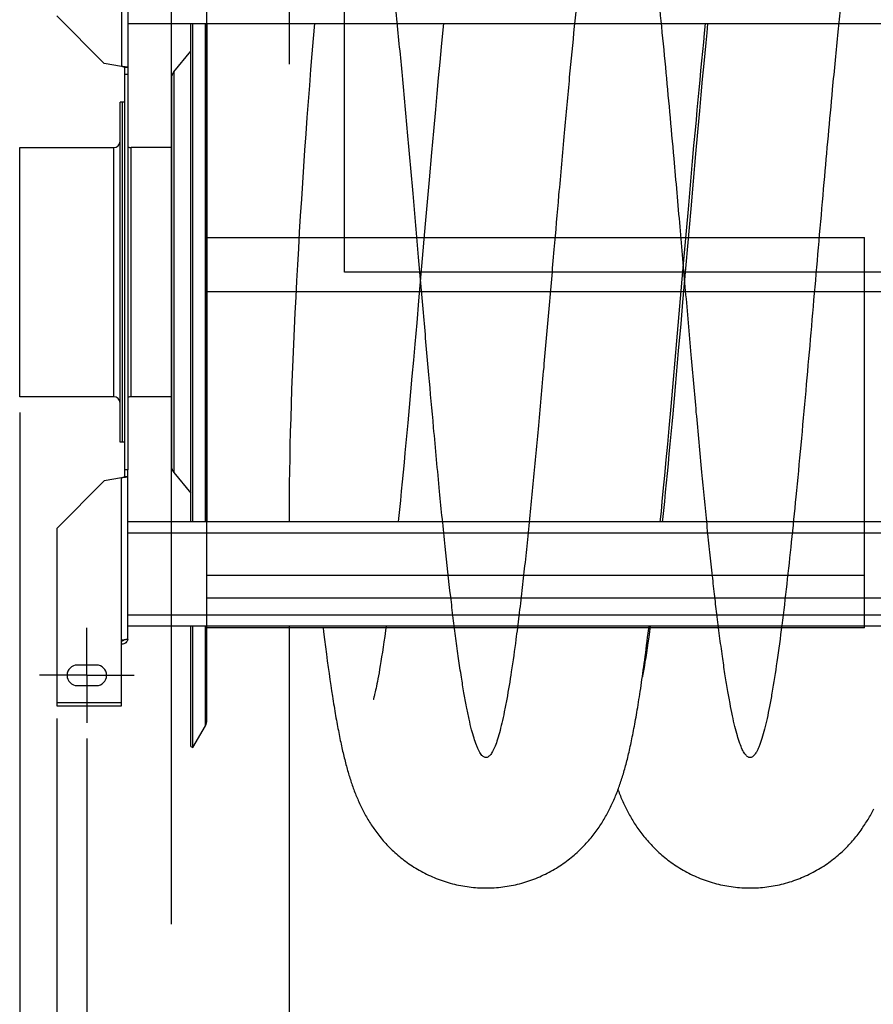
# Model space of a CAD drawing. Extents: x 0 to 420, y -131 to 297.
# Tile 3 of 16: x 150 to 204, y 56 to 119. Entities that reach past the tile are written whole.
import ezdxf

# ---------------------------------------------------------------- set-up
doc = ezdxf.new("R2010")
doc.units = 0
doc.header["$LTSCALE"] = 23.1
doc.linetypes.add('CENTER', pattern=[0.6, 0.375, -0.075, 0.075, -0.075])
doc.layers.get('0').update_dxf_attribs({"linetype": 'CONTINUOUS'})
for name, color, linetype in [('110528_DXF_CONTINUOUS_LINE', 7, 'CONTINUOUS'), ('110528_DXF_DIMENSION', 7, 'CONTINUOUS'), ('110534_DXF_AXIS', 7, 'CONTINUOUS'), ('110534_DXF_CONTINUOUS_LINE', 7, 'CONTINUOUS'), ('110651_DXF_CONTINUOUS_LINE', 7, 'CONTINUOUS'), ('110801_DXF_CONTINUOUS_LINE', 7, 'CONTINUOUS'), ('112850_DXF_CONTINUOUS_LINE', 7, 'CONTINUOUS'), ('AG_HOSE_150_DXF_CONTINUOUS', 7, 'CONTINUOUS'), ('ASE_65_150-5_DXF_DIMENSION', 7, 'CONTINUOUS')]:
    doc.layers.add(name, color=color, linetype=linetype)
doc.styles.get("Standard").update_dxf_attribs({"font": 'txt', "width": 0.7})
doc.dimstyles.new('DIMSTYLE_1', dxfattribs={"dimtxt": 3.5, "dimasz": 3, "dimexe": 1.5, "dimexo": 1, "dimgap": 0.875, "dimtad": 1, "dimdec": 0, "dimlfac": 10, "dimtxsty": 'STANDARD', "dimblk": '_ARROW_FILLED', "dimblk1": '_ARROW_FILLED', "dimblk2": '_ARROW_FILLED', "dimcen": 0.09, "dimazin": 3, "dimtp": 0.8, "dimtm": 0.8, "dimtfac": 1, "dimtdec": 0, "dimtofl": 0, "dimtmove": 0, "dimatfit": 3, "dimtolj": 1})
doc.dimstyles.new('DIMSTYLE_2', dxfattribs={"dimtxt": 3.5, "dimasz": 3, "dimexe": 1.5, "dimexo": 1, "dimgap": 0.875, "dimtad": 1, "dimdec": 3, "dimlfac": 10, "dimtxsty": 'STANDARD', "dimblk": '_ARROW_FILLED', "dimblk1": '_ARROW_FILLED', "dimblk2": '_ARROW_FILLED', "dimcen": 0.09, "dimazin": 3, "dimtp": 0.8, "dimtm": 0.8, "dimtfac": 1, "dimtdec": 3, "dimtofl": 0, "dimtmove": 0, "dimatfit": 3, "dimtolj": 1})

# ---------------------------------------------------------------- blocks, each defined once
blk = doc.blocks.new('_ARROW_FILLED')
at = {"color": 0, "linetype": 'BYBLOCK'}
blk.add_solid([(0, 0), (-1, 0.167), (-1, -0.167)], dxfattribs=at)
blk = doc.blocks.new('*D5')
at = {"layer": 'ASE_65_150-5_DXF_DIMENSION', "color": 2, "linetype": 'CONTINUOUS'}
for p, q in [((152.774, 74.406), (152.774, 37.534)), ((233.974, 74.406), (233.974, 37.534)), ((152.774, 39.034), (193.374, 39.034)), ((233.974, 39.034), (193.374, 39.034))]:
    blk.add_line(p, q, dxfattribs=at)
at = {"layer": 'ASE_65_150-5_DXF_DIMENSION', "color": 2, "linetype": 'CONTINUOUS', "xscale": 3, "yscale": 3, "zscale": 3, "rotation": 180}
blk.add_blockref('_ARROW_FILLED', (152.774, 39.034), dxfattribs=at)
at = {"layer": 'ASE_65_150-5_DXF_DIMENSION', "color": 2, "linetype": 'CONTINUOUS', "xscale": 3, "yscale": 3, "zscale": 3}
blk.add_blockref('_ARROW_FILLED', (233.974, 39.034), dxfattribs=at)
at = {"layer": 'ASE_65_150-5_DXF_DIMENSION', "color": 2, "linetype": 'CONTINUOUS', "insert": (193.374, 43.409), "char_height": 3.5, "width": 11.25, "attachment_point": 2}
blk.add_mtext('812', dxfattribs=at)
blk = doc.blocks.new('*D6')
at = {"layer": 'ASE_65_150-5_DXF_DIMENSION', "color": 2, "linetype": 'CONTINUOUS'}
for p, q in [((154.674, 73.133), (154.674, 47.534)), ((232.074, 73.133), (232.074, 47.534)), ((154.674, 49.034), (193.374, 49.034)), ((232.074, 49.034), (193.374, 49.034))]:
    blk.add_line(p, q, dxfattribs=at)
at = {"layer": 'ASE_65_150-5_DXF_DIMENSION', "color": 2, "linetype": 'CONTINUOUS', "xscale": 3, "yscale": 3, "zscale": 3, "rotation": 180}
blk.add_blockref('_ARROW_FILLED', (154.674, 49.034), dxfattribs=at)
at = {"layer": 'ASE_65_150-5_DXF_DIMENSION', "color": 2, "linetype": 'CONTINUOUS', "xscale": 3, "yscale": 3, "zscale": 3}
blk.add_blockref('_ARROW_FILLED', (232.074, 49.034), dxfattribs=at)
at = {"layer": 'ASE_65_150-5_DXF_DIMENSION', "color": 2, "linetype": 'CONTINUOUS', "insert": (193.374, 53.409), "char_height": 3.5, "width": 12.375, "attachment_point": 2}
blk.add_mtext('774', dxfattribs=at)
blk = doc.blocks.new('*D7')
at = {"layer": 'ASE_65_150-5_DXF_DIMENSION', "color": 2, "linetype": 'CONTINUOUS'}
for p, q in [((150.424, 93.758), (150.424, 27.534)), ((235.774, 88.575), (235.774, 27.534)), ((150.424, 29.034), (193.099, 29.034)), ((235.774, 29.034), (193.099, 29.034))]:
    blk.add_line(p, q, dxfattribs=at)
at = {"layer": 'ASE_65_150-5_DXF_DIMENSION', "color": 2, "linetype": 'CONTINUOUS', "xscale": 3, "yscale": 3, "zscale": 3, "rotation": 180}
blk.add_blockref('_ARROW_FILLED', (150.424, 29.034), dxfattribs=at)
at = {"layer": 'ASE_65_150-5_DXF_DIMENSION', "color": 2, "linetype": 'CONTINUOUS', "xscale": 3, "yscale": 3, "zscale": 3}
blk.add_blockref('_ARROW_FILLED', (235.774, 29.034), dxfattribs=at)
at = {"layer": 'ASE_65_150-5_DXF_DIMENSION', "color": 2, "linetype": 'CONTINUOUS', "insert": (193.099, 33.409), "char_height": 3.5, "width": 12, "attachment_point": 2}
blk.add_mtext('854', dxfattribs=at)

msp = doc.modelspace()

# ---------------------------------------------------------------- linework, layer by layer
at = {"layer": '110528_DXF_CONTINUOUS_LINE', "color": 3, "linetype": 'CONTINUOUS'}
for p, q in [((161.25524, 86.83307), (161.25524, 118.36391)), ((160.17558, 115.3143), (161.25524, 116.60098)), ((160.02351, 114.89649), (160.02351, 90.36965)), ((160.17558, 89.95184), (161.25524, 88.66516)), ((161.25524, 72.63307), (161.25524, 80.24274))]:
    msp.add_line(p, q, dxfattribs=at)
at = {"layer": '110528_DXF_CONTINUOUS_LINE', "color": 7, "linetype": 'CONTINUOUS'}
for p, q in [((161.38514, 86.83307), (161.38514, 118.36391)), ((162.27126, 118.36391), (162.27126, 86.83307)), ((161.38514, 72.55807), (161.38514, 80.24274)), ((162.27126, 74.26705), (162.27126, 80.24274)), ((161.38514, 72.55807), (162.18418, 73.94204)), ((161.25524, 72.63307), (161.38514, 72.55807))]:
    msp.add_line(p, q, dxfattribs=at)
at = {"layer": '110528_DXF_CONTINUOUS_LINE', "color": 9, "linetype": 'CONTINUOUS'}
for p, q in [((162.18418, 86.83307), (162.18418, 118.36391)), ((160.17558, 115.3143), (160.17558, 89.95184)), ((162.18418, 73.94204), (162.18418, 80.24274))]:
    msp.add_line(p, q, dxfattribs=at)
at = {"layer": '110528_DXF_CONTINUOUS_LINE', "color": 3, "linetype": 'CONTINUOUS'}
for centre, start, end in [((160.67351, 114.89649), 140, 180), ((160.67351, 90.36965), 180, 220)]:
    msp.add_arc(centre, 0.65, start, end, dxfattribs=at)
at = {"layer": '110528_DXF_CONTINUOUS_LINE', "color": 7, "linetype": 'CONTINUOUS'}
msp.add_arc((161.62126, 74.26704), 0.65, 330, 360, dxfattribs=at)
at = {"layer": '110528_DXF_DIMENSION', "color": 2, "linetype": 'CONTINUOUS'}
msp.add_line((160.02351, 61.38364), (160.02351, 143.88249), dxfattribs=at)
at = {"layer": '110534_DXF_AXIS', "color": 7, "linetype": 'CENTER'}
for q in [(154.67351, 80.13308), (151.6735, 77.13307), (154.67351, 74.13306), (157.67352, 77.13307)]:
    msp.add_line((154.67351, 77.13307), q, dxfattribs=at)
at = {"layer": '110534_DXF_CONTINUOUS_LINE', "color": 9, "linetype": 'CONTINUOUS'}
for p, q in [((156.87351, 125.88532), (156.87351, 115.64442)), ((156.87351, 79.38082), (156.87351, 89.62172)), ((152.77351, 75.40641), (156.87351, 75.40641))]:
    msp.add_line(p, q, dxfattribs=at)
at = {"layer": '110534_DXF_CONTINUOUS_LINE', "color": 3, "linetype": 'CONTINUOUS'}
for p, q in [((157.27351, 125.82511), (157.27351, 90.13307)), ((152.77351, 118.83838), (155.77351, 115.83838)), ((156.87351, 115.64442), (155.77351, 115.83838)), ((157.27351, 79.44102), (157.27351, 90.13307)), ((152.77351, 86.42776), (155.77351, 89.42776)), ((156.87351, 89.62172), (155.77351, 89.42776)), ((152.77351, 86.42776), (152.77351, 75.20641)), ((156.87351, 75.20641), (156.87351, 79.38082)), ((155.27351, 77.78307), (154.07351, 77.78307)), ((154.07351, 76.48307), (155.27351, 76.48307)), ((152.77351, 75.20641), (156.87351, 75.20641))]:
    msp.add_line(p, q, dxfattribs=at)
at = {"layer": '110534_DXF_CONTINUOUS_LINE', "color": 7, "linetype": 'CONTINUOUS'}
for p, q in [((157.07351, 90.13307), (157.07351, 115.57139)), ((157.27351, 115.57139), (157.07351, 115.57139)), ((157.27351, 115.13307), (157.07351, 115.13307)), ((157.07351, 89.69475), (157.07351, 90.13307)), ((157.27351, 90.13307), (157.07351, 90.13307)), ((157.27351, 89.69475), (157.07351, 89.69475))]:
    msp.add_line(p, q, dxfattribs=at)
at = {"layer": '110534_DXF_CONTINUOUS_LINE', "color": 3, "linetype": 'CONTINUOUS'}
for centre, radius, start, end in [((156.88207, 79.4984), 0.39145, 349.8908495, 350.6553507), ((154.07351, 77.13307), 0.65, 90, 270), ((155.27351, 77.13307), 0.65, 270, 90)]:
    msp.add_arc(centre, radius, start, end, dxfattribs=at)
at = {"layer": '110534_DXF_CONTINUOUS_LINE', "color": 7, "linetype": 'CONTINUOUS'}
for points, knots in [([(157.07351, 115.57139), (157.07351, 115.57931), (157.0505, 115.5964), (157.00949, 115.61005), (156.94619, 115.62777), (156.89906, 115.63848), (156.87351, 115.64442)], [0, 0, 0, 0, 0.1095964, 0.32647794, 0.63723776, 1, 1, 1, 1]), ([(157.07351, 89.69475), (157.07351, 89.68682), (157.0505, 89.66974), (157.00949, 89.65609), (156.94619, 89.63837), (156.89906, 89.62766), (156.87351, 89.62172)], [0, 0, 0, 0, 0.1095964, 0.32647794, 0.63723776, 1, 1, 1, 1]), ([(156.87351, 79.3006), (156.90769, 79.3006), (156.97708, 79.31847), (157.02833, 79.36865), (157.04576, 79.39786)], [0, 0, 0, 0, 0.50119096, 1, 1, 1, 1])]:
    msp.add_open_spline(points, degree=3, knots=knots, dxfattribs=at)
at = {"layer": '110534_DXF_CONTINUOUS_LINE', "color": 3, "linetype": 'CONTINUOUS'}
for points, knots in [([(157.27351, 115.57139), (157.27351, 115.57537), (157.26161, 115.58411), (157.23931, 115.59101), (157.20191, 115.60019), (157.13013, 115.61263), (157.01891, 115.62756), (156.92456, 115.63848), (156.87351, 115.64442)], [0, 0, 0, 0, 0.0290834, 0.08885385, 0.18164624, 0.30490852, 0.62429132, 1, 1, 1, 1]), ([(157.27351, 89.69475), (157.27351, 89.69077), (157.26161, 89.68202), (157.23931, 89.67513), (157.20191, 89.66595), (157.13013, 89.6535), (157.01891, 89.63858), (156.92456, 89.62765), (156.87351, 89.62172)], [0, 0, 0, 0, 0.0290834, 0.08885385, 0.18164624, 0.30490852, 0.62429132, 1, 1, 1, 1]), ([(156.87351, 79.38082), (156.92455, 79.38571), (156.9987, 79.39279), (157.09291, 79.4029), (157.15294, 79.41028), (157.2017, 79.41726), (157.23943, 79.42483), (157.2607, 79.4304), (157.27351, 79.43744), (157.27351, 79.44102)], [0, 0, 0, 0, 0.37771184, 0.54853637, 0.69852876, 0.82207755, 0.91471109, 0.97358369, 1, 1, 1, 1]), ([(157.26744, 79.4297), (157.25939, 79.38456), (157.22691, 79.29623), (157.13567, 79.18901), (157.01306, 79.119), (156.91981, 79.10283), (156.87351, 79.10283)], [0, 0, 0, 0, 0.24875061, 0.49833507, 0.74886161, 1, 1, 1, 1])]:
    msp.add_open_spline(points, degree=3, knots=knots, dxfattribs=at)
at = {"layer": '110651_DXF_CONTINUOUS_LINE', "color": 3, "linetype": 'CONTINUOUS'}
for p, q in [((162.27126, 104.81526), (176.006, 104.81526)), ((192.56808, 104.81526), (192.71432, 104.81526)), ((173.58972, 80.13307), (162.27126, 80.13307)), ((190.29804, 80.13307), (190.22379, 80.13307))]:
    msp.add_line(p, q, dxfattribs=at)
at = {"layer": '110801_DXF_CONTINUOUS_LINE', "color": 7, "linetype": 'CONTINUOUS'}
for p, q in [((157.27351, 118.36492), (229.47351, 118.36492)), ((157.27351, 118.36391), (229.47351, 118.36391)), ((229.47351, 86.83307), (157.27351, 86.83307)), ((229.47351, 80.24274), (157.27351, 80.24274))]:
    msp.add_line(p, q, dxfattribs=at)
at = {"layer": '110801_DXF_CONTINUOUS_LINE', "color": 9, "linetype": 'CONTINUOUS'}
for p, q in [((229.47351, 86.13307), (157.27351, 86.13307)), ((229.47351, 80.94274), (157.27351, 80.94274))]:
    msp.add_line(p, q, dxfattribs=at)
at = {"layer": '112850_DXF_CONTINUOUS_LINE', "color": 7, "linetype": 'CONTINUOUS'}
for p, q in [((156.77351, 91.88307), (156.77351, 113.38307)), ((156.92351, 113.38307), (156.77351, 113.38307)), ((157.07351, 113.38307), (156.92351, 113.38307)), ((156.92351, 91.88309), (156.92351, 113.38304)), ((156.92351, 91.88309), (156.92351, 113.38304)), ((150.42351, 94.75807), (150.42351, 110.50807)), ((150.42351, 110.50807), (156.37351, 110.50807)), ((160.02351, 110.50807), (157.47351, 110.50807)), ((156.37351, 94.75807), (150.42351, 94.75807)), ((160.02351, 94.75807), (157.47351, 94.75807)), ((156.92351, 91.88307), (156.77351, 91.88307)), ((157.07351, 91.88307), (156.92351, 91.88307))]:
    msp.add_line(p, q, dxfattribs=at)
at = {"layer": '112850_DXF_CONTINUOUS_LINE', "color": 9, "linetype": 'CONTINUOUS'}
for p, q in [((156.37351, 94.75807), (156.37351, 110.50807)), ((157.47351, 94.75807), (157.47351, 110.50807))]:
    msp.add_line(p, q, dxfattribs=at)
at = {"layer": '112850_DXF_CONTINUOUS_LINE', "color": 7, "linetype": 'CONTINUOUS'}
for centre, start, end in [((156.37351, 110.90807), 270, 360), ((157.47351, 110.90807), 240, 270), ((156.37351, 94.35807), 0, 90), ((157.47351, 94.35807), 90, 120)]:
    msp.add_arc(centre, 0.4, start, end, dxfattribs=at)
at = {"layer": 'AG_HOSE_150_DXF_CONTINUOUS', "color": 4, "linetype": 'CONTINUOUS'}
for p, q in [((167.47126, 236.3219), (167.47126, 115.78215)), ((167.47126, 87.83079), (167.47126, 86.83307)), ((167.47126, 80.24274), (167.47126, -131.19015))]:
    msp.add_line(p, q, dxfattribs=at)
at = {"layer": 'AG_HOSE_150_DXF_CONTINUOUS', "color": 9, "linetype": 'CONTINUOUS'}
for p, q in [((170.97126, 102.63307), (170.97126, 132.567)), ((162.27126, 80.13307), (162.27126, 124.99807)), ((162.27126, 104.81526), (203.87126, 104.81526)), ((203.87126, 80.13307), (203.87126, 104.81526)), ((211.07126, 102.63307), (170.97126, 102.63307)), ((162.27126, 101.41362), (224.27126, 101.41362)), ((162.27126, 83.46215), (203.87126, 83.46215)), ((162.27126, 82.0269), (224.27126, 82.0269)), ((203.87126, 80.13307), (162.27126, 80.13307))]:
    msp.add_line(p, q, dxfattribs=at)
at = {"layer": 'AG_HOSE_150_DXF_CONTINUOUS', "color": 7, "linetype": 'CONTINUOUS'}
for p, q in [((177.23734, 118.36391), (177.15536, 117.5301)), ((193.75788, 117.74451), (193.82115, 118.36391)), ((193.94566, 118.36391), (193.88821, 117.78103)), ((193.70014, 117.17098), (193.75788, 117.74451)), ((193.88821, 117.78103), (193.82571, 117.13926)), ((177.15536, 117.5301), (177.09296, 116.88626)), ((193.64218, 116.58792), (193.70014, 117.17098)), ((193.82571, 117.13926), (193.76336, 116.4915)), ((177.09296, 116.88626), (176.99965, 115.91023)), ((193.58399, 115.9955), (193.64218, 116.58792)), ((193.76336, 116.4915), (193.70115, 115.83821)), ((176.99965, 115.91023), (176.90669, 114.92266)), ((193.52558, 115.39393), (193.58399, 115.9955)), ((193.70115, 115.83821), (193.60814, 114.84907)), ((193.46698, 114.78371), (193.52558, 115.39393)), ((176.90669, 114.92266), (176.81404, 113.92463)), ((193.40821, 114.16527), (193.46698, 114.78371)), ((193.60814, 114.84907), (193.51547, 113.84964)), ((193.3493, 113.53917), (193.40821, 114.16527)), ((176.81404, 113.92463), (176.7217, 112.91714)), ((193.29027, 112.90604), (193.3493, 113.53917)), ((193.51547, 113.84964), (193.42308, 112.84083)), ((176.7217, 112.91714), (176.59897, 111.56072)), ((193.23114, 112.26635), (193.29027, 112.90604)), ((193.42308, 112.84083), (193.30029, 111.4827)), ((193.17194, 111.62061), (193.23114, 112.26635)), ((176.59897, 111.56072), (176.47663, 110.19137)), ((193.08297, 110.64126), (193.17194, 111.62061)), ((193.30029, 111.4827), (193.17791, 110.11188)), ((192.99381, 109.64984), (193.08297, 110.64126)), ((176.47663, 110.19137), (176.32417, 108.4651)), ((192.90443, 108.64725), (192.99381, 109.64984)), ((193.17791, 110.11188), (193.02545, 108.3847)), ((176.32417, 108.4651), (176.08131, 105.68278)), ((192.81485, 107.63454), (192.90443, 108.64725)), ((193.02545, 108.3847), (192.87353, 106.64741)), ((192.72505, 106.61301), (192.81485, 107.63454)), ((192.87353, 106.64741), (192.36036, 100.73256)), ((192.60503, 105.2397), (192.72505, 106.61301)), ((176.08131, 105.68278), (175.65915, 100.81446)), ((192.42457, 103.16222), (192.60503, 105.2397)), ((192.00095, 98.28075), (192.42457, 103.16222)), ((175.65915, 100.81446), (175.53925, 99.43775)), ((192.36036, 100.73256), (192.2404, 99.35579)), ((175.53925, 99.43775), (175.41963, 98.07255)), ((192.2404, 99.35579), (192.09099, 97.65282)), ((175.41963, 98.07255), (175.3301, 97.05779)), ((191.78786, 95.85196), (192.00095, 98.28075)), ((192.09099, 97.65282), (192.00161, 96.64221)), ((175.3301, 97.05779), (175.24078, 96.05225)), ((192.00161, 96.64221), (191.91238, 95.64108)), ((175.24078, 96.05225), (175.15165, 95.05723)), ((191.63499, 94.13267), (191.78786, 95.85196)), ((191.91238, 95.64108), (191.82331, 94.65058)), ((175.15165, 95.05723), (175.06273, 94.07398)), ((175.06273, 94.07398), (174.97406, 93.10377)), ((191.51226, 92.77061), (191.63499, 94.13267)), ((191.82331, 94.65058), (191.73444, 93.6721)), ((191.73444, 93.6721), (191.67533, 93.02717)), ((174.97406, 93.10377), (174.91509, 92.4648)), ((191.67533, 93.02717), (191.61633, 92.38861)), ((174.91509, 92.4648), (174.85623, 91.83253)), ((191.41995, 91.75861), (191.51226, 92.77061)), ((191.61633, 92.38861), (191.55745, 91.75685)), ((174.85623, 91.83253), (174.79748, 91.20728)), ((191.32737, 90.75597), (191.41995, 91.75861)), ((191.55745, 91.75685), (191.4987, 91.13221)), ((174.79748, 91.20728), (174.73886, 90.5894)), ((191.4987, 91.13221), (191.44009, 90.51502)), ((174.73886, 90.5894), (174.68038, 89.97919)), ((191.23453, 89.76369), (191.32737, 90.75597)), ((191.44009, 90.51502), (191.38161, 89.90559)), ((174.68038, 89.97919), (174.62205, 89.37714)), ((191.14138, 88.78275), (191.23453, 89.76369)), ((191.38161, 89.90559), (191.32328, 89.30426)), ((174.62205, 89.37714), (174.56389, 88.78362)), ((191.32328, 89.30426), (191.26509, 88.71134)), ((174.56389, 88.78362), (174.50591, 88.19908)), ((191.07909, 88.13555), (191.14138, 88.78275)), ((191.26509, 88.71134), (191.20704, 88.1271)), ((174.50591, 88.19908), (174.44814, 87.62395)), ((191.01663, 87.4941), (191.07909, 88.13555)), ((191.20704, 88.1271), (191.14917, 87.55201)), ((190.95144, 86.83307), (191.01663, 87.4941)), ((169.61766, 80.13307), (169.64834, 79.88171)), ((169.64834, 79.88171), (169.70874, 79.3949)), ((173.56608, 79.95952), (173.51523, 79.59333)), ((173.6045, 80.24274), (173.56608, 79.95952)), ((190.26742, 79.90859), (190.21676, 79.54495)), ((190.31284, 80.24274), (190.26742, 79.90859)), ((169.70874, 79.3949), (169.76811, 78.92692)), ((173.46526, 79.24285), (173.41634, 78.90875)), ((173.51523, 79.59333), (173.46526, 79.24285)), ((190.16699, 79.197), (190.11836, 78.86612)), ((190.21676, 79.54495), (190.16699, 79.197)), ((169.76811, 78.92692), (169.82638, 78.47812)), ((169.82638, 78.47812), (169.88351, 78.04824)), ((173.3687, 78.5924), (173.32254, 78.2945)), ((173.41634, 78.90875), (173.3687, 78.5924)), ((190.0714, 78.55549), (190.0263, 78.26547)), ((190.11836, 78.86612), (190.0714, 78.55549)), ((169.88351, 78.04824), (169.93953, 77.63664)), ((173.27804, 78.01551), (173.23555, 77.75674)), ((173.32254, 78.2945), (173.27804, 78.01551)), ((189.98316, 77.99579), (189.94204, 77.74599)), ((190.0263, 78.26547), (189.98316, 77.99579)), ((169.93953, 77.63664), (169.99452, 77.24218)), ((169.99452, 77.24218), (170.0486, 76.86367)), ((173.15722, 77.30034), (173.12124, 77.1)), ((173.19526, 77.51861), (173.15722, 77.30034)), ((173.23555, 77.75674), (173.19526, 77.51861)), ((189.903, 77.51544), (189.866, 77.30316)), ((189.94204, 77.74599), (189.903, 77.51544)), ((170.0486, 76.86367), (170.10184, 76.50019)), ((173.05506, 76.74743), (173.02466, 76.59268)), ((173.08722, 76.91608), (173.05506, 76.74743)), ((173.12124, 77.1), (173.08722, 76.91608)), ((170.10184, 76.50019), (170.15435, 76.15065)), ((170.15435, 76.15065), (170.20624, 75.814)), ((172.89862, 76.00468), (172.87877, 75.92084)), ((172.92028, 76.09909), (172.89862, 76.00468)), ((172.94374, 76.20467), (172.92028, 76.09909)), ((172.96898, 76.32186), (172.94374, 76.20467)), ((172.99596, 76.45103), (172.96898, 76.32186)), ((173.02466, 76.59268), (172.99596, 76.45103)), ((172.7941, 75.59981), (172.79235, 75.5942)), ((172.83734, 75.75519), (172.82428, 75.70594)), ((172.85245, 75.81406), (172.83734, 75.75519))]:
    msp.add_line(p, q, dxfattribs=at)
for points in [[(174.44814, 87.62395), (174.39057, 87.05857), (174.36738, 86.83307)], [(191.14917, 87.55201), (191.0915, 86.98649), (191.07569, 86.83307)], [(179.92071, 63.68303), (180.04126, 63.68389), (180.17691, 63.68691), (180.31249, 63.69209), (180.44796, 63.69944), (180.5833, 63.70896), (180.71844, 63.72064), (180.85336, 63.73448), (180.98802, 63.75046), (181.12238, 63.7686), (181.25639, 63.78887), (181.39003, 63.81127), (181.52324, 63.8358), (181.656, 63.86243), (181.78827, 63.89117), (181.91999, 63.92199), (182.05112, 63.95489), (182.18164, 63.98984), (182.31148, 64.02683), (182.4406, 64.06584), (182.56899, 64.10686), (182.69656, 64.14985), (182.8233, 64.19481), (182.94918, 64.2417), (183.07412, 64.2905), (183.19809, 64.34117), (183.32108, 64.39371), (183.44298, 64.44805), (183.56378, 64.50417), (183.68345, 64.56205), (183.80191, 64.62162), (183.91913, 64.68285), (184.03511, 64.74573), (184.14975, 64.81017), (184.26304, 64.87615), (184.37496, 64.94363), (184.48542, 65.01253), (184.59439, 65.0828), (184.70186, 65.15441), (184.80775, 65.22725), (184.91203, 65.30129), (185.01472, 65.37649), (185.11573, 65.45275), (185.21506, 65.53002), (185.31271, 65.60828), (185.40863, 65.68741), (185.50282, 65.76739), (185.59529, 65.84815), (185.68595, 65.9296), (185.77481, 66.01166), (185.86191, 66.09432), (185.94718, 66.17746), (186.03062, 66.26101), (186.11228, 66.34497), (186.19223, 66.42934), (186.2705, 66.51411), (186.34711, 66.59923), (186.4221, 66.68469), (186.49557, 66.77056), (186.56745, 66.85671), (186.63757, 66.94287), (186.70596, 67.02898), (186.77264, 67.11503), (186.83747, 67.20072), (186.90038, 67.2859), (186.96152, 67.37064), (187.02099, 67.455), (187.0788, 67.53893), (187.13502, 67.62243), (187.18983, 67.70569), (187.24323, 67.78865), (187.29528, 67.87132), (187.3462, 67.95402), (187.39601, 68.03669), (187.44474, 68.11937), (187.49268, 68.20251), (187.53988, 68.28618), (187.58631, 68.37032), (187.63211, 68.45517), (187.67736, 68.54087), (187.72199, 68.62731), (187.7659, 68.71429), (187.80912, 68.80182), (187.85164, 68.88992), (187.89338, 68.97834), (187.93433, 69.06708), (187.97453, 69.15617), (188.01391, 69.24542), (188.05248, 69.33478), (188.09027, 69.42433), (188.1273, 69.51403), (188.16358, 69.60385), (188.19915, 69.69387), (188.23408, 69.7842), (188.26839, 69.87486), (188.3021, 69.9659), (188.33529, 70.05744), (188.36798, 70.14956), (188.40018, 70.24225), (188.43192, 70.33557), (188.46323, 70.42957), (188.49411, 70.52426), (188.52459, 70.61965), (188.55466, 70.71575), (188.58437, 70.81263), (188.61374, 70.91037), (188.64279, 71.00901), (188.67154, 71.10858), (188.70001, 71.20919), (188.72824, 71.31089), (188.75622, 71.41369), (188.78398, 71.51763), (188.81151, 71.62274), (188.83883, 71.72907), (188.86596, 71.83665), (188.8929, 71.94549), (188.91967, 72.05565), (188.9463, 72.16722), (188.97278, 72.28022), (188.99914, 72.3947), (189.02542, 72.51086), (189.05163, 72.62876), (189.07778, 72.74843), (189.10387, 72.86991), (189.12992, 72.99326), (189.15593, 73.11852), (189.18191, 73.24574), (189.20786, 73.37493), (189.23379, 73.50615), (189.25973, 73.63953), (189.28568, 73.77511), (189.31165, 73.91292), (189.33765, 74.05309), (189.36369, 74.19569), (189.38977, 74.34073), (189.4159, 74.48828), (189.44209, 74.63834), (189.46834, 74.791), (189.49468, 74.94647), (189.52113, 75.10482), (189.54768, 75.26607), (189.57434, 75.4303), (189.60111, 75.59758), (189.628, 75.76794), (189.65501, 75.94148), (189.68214, 76.11814), (189.7094, 76.29809), (189.73686, 76.48174), (189.76452, 76.66914), (189.79237, 76.86035), (189.82047, 77.05582), (189.84883, 77.2556), (189.87744, 77.45978), (189.90637, 77.66887), (189.93562, 77.88296), (189.96519, 78.10212), (189.99514, 78.32687), (190.0255, 78.55748), (190.05623, 78.79388), (190.08733, 79.03601), (190.11884, 79.28429), (190.15071, 79.53847), (190.18281, 79.79753), (190.23707, 80.24274)], [(189.866, 77.30316), (189.83088, 77.10744), (189.81706, 77.03206)], [(170.20624, 75.814), (170.23198, 75.65031), (170.25759, 75.48957), (170.28308, 75.33171), (170.30845, 75.17672), (170.33372, 75.02443), (170.35889, 74.87482), (170.38396, 74.72784), (170.40895, 74.58334), (170.43387, 74.44128), (170.45871, 74.30162), (170.48352, 74.1642), (170.50828, 74.029), (170.533, 73.89597), (170.55771, 73.76497), (170.58242, 73.63594), (170.60713, 73.50886), (170.63185, 73.38365), (170.6566, 73.26026), (170.68137, 73.13866), (170.70618, 73.0188), (170.73103, 72.90063), (170.75593, 72.78413), (170.7809, 72.66921), (170.80595, 72.55584), (170.83107, 72.44399), (170.85629, 72.33358), (170.88162, 72.22457), (170.90706, 72.11693), (170.93264, 72.01057), (170.95838, 71.90545), (170.98427, 71.80154), (171.01034, 71.69876), (171.03661, 71.59708), (171.06308, 71.49646), (171.08976, 71.39687), (171.11668, 71.29826), (171.14385, 71.20061), (171.17128, 71.10385), (171.19899, 71.00793), (171.227, 70.91283), (171.25533, 70.81848), (171.284, 70.72485), (171.31303, 70.63191), (171.34243, 70.5396), (171.37224, 70.44788), (171.40246, 70.35673), (171.43313, 70.26609), (171.46427, 70.17593), (171.49589, 70.08622), (171.52804, 69.99691), (171.56072, 69.90795), (171.59398, 69.81933), (171.62781, 69.73106), (171.66224, 69.6431), (171.69729, 69.55544), (171.73298, 69.46806), (171.76933, 69.38096), (171.80637, 69.2941), (171.84411, 69.20749), (171.88258, 69.12109), (171.92179, 69.0349), (171.96177, 68.94893), (172.00253, 68.86317), (172.0441, 68.7776), (172.08648, 68.69225), (172.1297, 68.6071), (172.17377, 68.52216), (172.2187, 68.43745), (172.26451, 68.35297), (172.31121, 68.26871), (172.35882, 68.1847), (172.40733, 68.10096), (172.45678, 68.01746), (172.50727, 67.93407), (172.5588, 67.85084), (172.61141, 67.76774), (172.66523, 67.68458), (172.7203, 67.60141), (172.77663, 67.51821), (172.83441, 67.43479), (172.89366, 67.35118), (172.95443, 67.26739), (173.01686, 67.18329), (173.08106, 67.09881), (173.14701, 67.01409), (173.21471, 66.92918), (173.28422, 66.84409), (173.35555, 66.7589), (173.42865, 66.67374), (173.50355, 66.58865), (173.58027, 66.50368), (173.65873, 66.41897), (173.73894, 66.33459), (173.82095, 66.25055), (173.90467, 66.16699), (173.99009, 66.08399), (174.07725, 66.00154), (174.16615, 65.91972), (174.25679, 65.83857), (174.34919, 65.75812), (174.44334, 65.67844), (174.53927, 65.59956), (174.63696, 65.52153), (174.73634, 65.44447), (174.83742, 65.3684), (174.9402, 65.29339), (175.04455, 65.21954), (175.15048, 65.14691), (175.25799, 65.07552), (175.36697, 65.00549), (175.47741, 64.93683), (175.58931, 64.8696), (175.70256, 64.80387), (175.81715, 64.73968), (175.93306, 64.67706), (176.05021, 64.61608), (176.16857, 64.55677), (176.28812, 64.49916), (176.40877, 64.4433), (176.5305, 64.38924), (176.65329, 64.33698), (176.77705, 64.28657), (176.90176, 64.23804), (177.02739, 64.19141), (177.15387, 64.14672), (177.28117, 64.10397), (177.40927, 64.0632), (177.53808, 64.02443), (177.6676, 63.98767), (177.79777, 63.95294), (177.92855, 63.92026), (178.05991, 63.88964), (178.19181, 63.86109), (178.32419, 63.83464), (178.45702, 63.81028), (178.59028, 63.78803), (178.72391, 63.7679), (178.85787, 63.74989), (178.99215, 63.73402), (179.12667, 63.72029), (179.26143, 63.7087), (179.39637, 63.69926), (179.53145, 63.69197), (179.66664, 63.68684), (179.80191, 63.68387), (179.92071, 63.68303)], [(172.82428, 75.70594), (172.81337, 75.66615), (172.80875, 75.64969), (172.80468, 75.63548), (172.80119, 75.62346), (172.79825, 75.61353), (172.79589, 75.60567), (172.7941, 75.59981)], [(172.87877, 75.92084), (172.86075, 75.84719), (172.85245, 75.81406)], [(188.27492, 69.89251), (188.28384, 69.86847), (188.3187, 69.7765), (188.35414, 69.68502), (188.39019, 69.594), (188.42688, 69.50338), (188.46425, 69.41308), (188.50232, 69.32313), (188.54107, 69.23359), (188.58054, 69.14441), (188.62072, 69.05559), (188.66157, 68.96732), (188.7031, 68.87955), (188.74533, 68.79229), (188.78817, 68.70569), (188.83162, 68.61979), (188.87572, 68.53451), (188.92042, 68.44996), (188.96563, 68.36628), (189.01147, 68.28328), (189.05815, 68.20057), (189.10567, 68.11817), (189.15407, 68.03606), (189.20367, 67.95372), (189.25452, 67.87114), (189.30662, 67.78838), (189.36023, 67.70511), (189.41539, 67.62133), (189.47212, 67.53709), (189.53061, 67.45223), (189.591, 67.36663), (189.65324, 67.28047), (189.71717, 67.19407), (189.78286, 67.1074), (189.85031, 67.02055), (189.91925, 66.93395), (189.98962, 66.84771), (190.0615, 66.76177), (190.13483, 66.67628), (190.20952, 66.59135), (190.28568, 66.50692), (190.36346, 66.42287), (190.44286, 66.33922), (190.52392, 66.25602), (190.60677, 66.17317), (190.69147, 66.09069), (190.77801, 66.00865), (190.86637, 65.92712), (190.9566, 65.84613), (191.04868, 65.76575), (191.14258, 65.68606), (191.23832, 65.60712), (191.33588, 65.52897), (191.43519, 65.45175), (191.53625, 65.37549), (191.63905, 65.30024), (191.74349, 65.22612), (191.84957, 65.15319), (191.95727, 65.08148), (192.06649, 65.01111), (192.17721, 64.9421), (192.28942, 64.87451), (192.403, 64.80843), (192.51793, 64.74389), (192.63419, 64.68094), (192.75166, 64.61966), (192.8703, 64.56008), (192.99011, 64.50223), (193.11101, 64.44615), (193.23297, 64.39187), (193.35597, 64.33941), (193.47994, 64.28883), (193.60486, 64.24013), (193.73069, 64.19333), (193.85738, 64.14848), (193.98489, 64.10559), (194.11319, 64.06467), (194.24223, 64.02577), (194.37196, 63.98888), (194.50236, 63.95403), (194.63337, 63.92123), (194.76496, 63.89051), (194.89709, 63.86186), (195.0297, 63.83531), (195.16276, 63.81087), (195.29624, 63.78855), (195.43009, 63.76835), (195.56428, 63.75029), (195.69877, 63.73436), (195.83352, 63.72059), (195.96849, 63.70896), (196.10366, 63.69949), (196.23897, 63.69218), (196.37439, 63.68703), (196.50988, 63.68404), (196.62892, 63.68321)], [(196.62892, 63.68321), (196.74887, 63.68406), (196.88393, 63.68705), (197.01891, 63.69218), (197.15379, 63.69947), (197.28853, 63.7089), (197.42308, 63.72048), (197.5574, 63.73419), (197.69147, 63.75004), (197.82523, 63.76801), (197.95865, 63.7881), (198.09171, 63.8103), (198.22434, 63.83461), (198.35651, 63.861), (198.4882, 63.88948), (198.61935, 63.92002), (198.74993, 63.95262), (198.8799, 63.98726), (199.00921, 64.02392), (199.13783, 64.06259), (199.26573, 64.10326), (199.39284, 64.14589), (199.51913, 64.19046), (199.64457, 64.23696), (199.76909, 64.28535), (199.89266, 64.33561), (200.01527, 64.38772), (200.13683, 64.44164), (200.25733, 64.49735), (200.37675, 64.55481), (200.49498, 64.61397), (200.61203, 64.67481), (200.72786, 64.73729), (200.84237, 64.80134), (200.95555, 64.86692), (201.06737, 64.93401), (201.17775, 65.00251), (201.28666, 65.0724), (201.39411, 65.14363), (201.49998, 65.21611), (201.60429, 65.2898), (201.70703, 65.36467), (201.80809, 65.44059), (201.90748, 65.51753), (202.00519, 65.59545), (202.10115, 65.67423), (202.19536, 65.75382), (202.28783, 65.8342), (202.37852, 65.91526), (202.46743, 65.99695), (202.55458, 66.07924), (202.63994, 66.16205), (202.72352, 66.24532), (202.80535, 66.32903), (202.88542, 66.4131), (202.96374, 66.49749), (203.04035, 66.58217), (203.11524, 66.66708), (203.18844, 66.75217), (203.25997, 66.83742), (203.32984, 66.92277), (203.39807, 67.00818), (203.4647, 67.09364), (203.52971, 67.17905), (203.59315, 67.26441), (203.65503, 67.34967), (203.71536, 67.43477), (203.77417, 67.51968), (203.83149, 67.60437), (203.88732, 67.68879), (203.94169, 67.77288), (203.99465, 67.85665), (204.04627, 67.94015), (204.09655, 68.02332), (204.14556, 68.10618), (204.19345, 68.18894), (204.24024, 68.2716), (204.28597, 68.35415), (204.33079, 68.43682), (204.37472, 68.51961), (204.41779, 68.60254), (204.46011, 68.68582)]]:
    msp.add_lwpolyline(points, dxfattribs=at)
at = {"layer": 'AG_HOSE_150_DXF_CONTINUOUS', "color": 9, "linetype": 'CONTINUOUS'}
msp.add_open_spline([(211.07126, 82.42199), (210.89571, 83.94752), (210.53928, 87.32472), (210.03155, 92.68987), (209.49612, 98.73798), (209.04738, 103.9471), (208.67934, 108.16474), (208.40805, 111.21764), (208.12977, 114.25723), (207.84402, 117.24464), (207.55847, 120.0612), (207.2665, 122.73644), (206.96769, 125.22397), (206.70942, 127.12313), (206.50871, 128.42936), (206.37643, 129.22611), (206.24428, 129.95659), (206.10915, 130.6345), (205.97077, 131.25402), (205.82838, 131.80933), (205.68647, 132.27986), (205.54512, 132.66435), (205.42107, 132.92805), (205.31897, 133.09229), (205.24734, 133.18534), (205.17537, 133.2566), (205.1025, 133.30598), (205.02808, 133.33267), (204.95033, 133.33511), (204.87086, 133.31017), (204.79168, 133.25766), (204.71372, 133.17959), (204.63623, 133.07605), (204.55883, 132.94694), (204.48142, 132.79217), (204.40394, 132.61172), (204.29997, 132.33522), (204.17513, 131.94025), (204.03285, 131.4069), (203.89023, 130.78963), (203.74271, 130.06737), (203.5913, 129.23741), (203.43632, 128.29784), (203.28118, 127.27025), (203.06696, 125.73526), (202.80276, 123.62446), (202.54948, 121.37178), (202.34243, 119.40917), (202.17598, 117.76745), (202.00507, 116.01989), (201.70454, 112.8469), (201.27591, 108.06724), (200.82104, 102.80097), (200.43966, 98.40724), (200.14598, 95.07398), (199.84478, 91.75006), (199.54281, 88.56066), (199.24858, 85.62933), (198.95649, 82.91927), (198.65761, 80.39099), (198.3507, 78.09104), (198.08503, 76.3812), (197.86809, 75.19031), (197.71189, 74.42677), (197.5541, 73.75445), (197.4135, 73.24666), (197.29642, 72.8894), (197.20919, 72.65534), (197.12207, 72.45375), (197.03918, 72.2927), (196.9612, 72.16859), (196.88957, 72.07669), (196.81755, 72.0066), (196.74462, 71.95841), (196.67012, 71.93294), (196.5946, 71.93177), (196.51993, 71.95507), (196.44435, 72.00292), (196.36786, 72.07676), (196.29036, 72.1776), (196.21296, 72.30405), (196.10276, 72.52082), (195.96867, 72.85868), (195.81534, 73.34265), (195.66157, 73.92675), (195.50726, 74.609), (195.35263, 75.3872), (195.19537, 76.2722), (195.03601, 77.26357), (194.86967, 78.3945), (194.6989, 79.65475), (194.53348, 80.96925), (194.37636, 82.29486), (194.22266, 83.65753), (194.06486, 85.12282), (193.84536, 87.24891), (193.56339, 90.13886), (193.23317, 93.72031), (192.89376, 97.54239), (192.55419, 101.44998), (192.19646, 105.5873), (191.866, 109.36139), (191.56218, 112.73163), (191.29123, 115.63523), (191.0134, 118.4732), (190.72805, 121.20635), (190.44299, 123.72236), (190.19569, 125.69664), (189.99082, 127.17424), (189.83567, 128.20953), (189.68068, 129.15711), (189.52925, 129.99514), (189.38173, 130.72548), (189.23907, 131.35077), (189.0968, 131.89238), (188.95202, 132.35801), (188.82317, 132.6945), (188.71314, 132.92119), (188.63574, 133.0549), (188.55828, 133.16302), (188.48045, 133.24564), (188.40157, 133.30274), (188.32056, 133.33328), (188.23803, 133.33479), (188.1568, 133.30717), (188.07773, 133.25283), (187.99983, 133.17298), (187.92234, 133.06766), (187.84495, 132.93675), (187.76753, 132.78016), (187.68884, 132.59498), (187.60911, 132.38047), (187.52846, 132.13607), (187.44774, 131.86432), (187.36444, 131.55609), (187.27892, 131.21), (187.15781, 130.677), (186.9623, 129.70693), (186.70848, 128.20703), (186.41544, 126.17858), (186.11455, 123.79426), (185.80624, 121.06913), (185.49753, 118.09113), (185.24122, 115.44655), (185.03232, 113.2076), (184.80541, 110.72049), (184.53477, 107.66678), (184.21232, 103.95779), (183.89864, 100.33012), (183.56821, 96.54333), (183.23781, 92.85024), (182.89866, 89.21859), (182.61322, 86.34024), (182.37482, 84.09099), (182.19536, 82.48019), (182.01128, 80.92283), (181.79417, 79.21233), (181.54811, 77.45759), (181.29965, 75.93293), (181.09214, 74.8482), (180.93768, 74.13498), (180.7837, 73.51921), (180.63025, 73.00297), (180.49629, 72.63782), (180.38649, 72.39874), (180.30909, 72.25591), (180.23167, 72.13871), (180.15403, 72.04701), (180.07563, 71.98079), (179.99457, 71.94005), (179.90986, 71.92812), (179.82438, 71.94818), (179.74151, 71.99796), (179.65741, 72.07826), (179.57189, 72.19144), (179.48487, 72.33915), (179.3978, 72.51937), (179.28521, 72.79431), (179.15346, 73.1871), (179.0006, 73.73598), (178.84365, 74.39997), (178.68301, 75.18208), (178.52211, 76.06602), (178.35587, 77.07983), (178.18519, 78.22515), (178.01544, 79.46631), (177.84992, 80.76716), (177.61846, 82.70209), (177.32592, 85.37599), (176.96799, 88.94924), (176.62926, 92.5709), (176.29817, 96.26282), (175.9843, 99.85179), (175.65355, 103.67556), (175.32297, 107.48266), (174.98356, 111.31183), (174.64514, 114.99297), (174.28914, 118.64876), (173.9876, 121.50313), (173.74565, 123.60261), (173.58004, 124.96009), (173.41019, 126.26281), (173.23553, 127.50051), (173.06104, 128.62987), (172.88279, 129.66929), (172.70051, 130.60732), (172.51674, 131.41654), (172.36015, 131.9903), (172.23745, 132.36659), (172.14825, 132.60727), (172.05693, 132.8189), (171.96278, 132.99924), (171.8686, 133.14164), (171.7738, 133.24643), (171.67658, 133.31379), (171.57446, 133.34021), (171.47174, 133.32062), (171.37031, 133.25682), (171.26937, 133.149), (171.16752, 132.99544), (171.0657, 132.79751), (171.00308, 132.64856), (170.97126, 132.567)], degree=3, knots=[0, 0, 0, 0, 0.01524975, 0.03372317, 0.05351798, 0.07554705, 0.08564557, 0.0955617, 0.10598426, 0.1159573, 0.12536444, 0.13409813, 0.14268203, 0.15024459, 0.15313052, 0.15580591, 0.15826501, 0.16050229, 0.16267006, 0.16456814, 0.16619436, 0.16754836, 0.16863399, 0.16908043, 0.16946653, 0.16979761, 0.17008225, 0.170334, 0.17057227, 0.17084142, 0.17114713, 0.17150708, 0.17193206, 0.17242845, 0.1730001, 0.17364938, 0.17437782, 0.17593282, 0.17776052, 0.17985855, 0.18222333, 0.18508065, 0.18823622, 0.19167977, 0.1954008, 0.20362742, 0.21280432, 0.21791227, 0.22322584, 0.22919151, 0.23534972, 0.25487714, 0.2768476, 0.28784283, 0.29867445, 0.31007784, 0.32098717, 0.33048931, 0.33933436, 0.34805593, 0.35577121, 0.36237627, 0.36523716, 0.36779166, 0.37011513, 0.37209418, 0.37302169, 0.37384794, 0.3745739, 0.37520144, 0.3756447, 0.37602771, 0.37635603, 0.37663852, 0.37688906, 0.37712725, 0.37737575, 0.37765478, 0.37800819, 0.37842595, 0.37891473, 0.37947848, 0.38083909, 0.3825182, 0.38451816, 0.38683532, 0.38946375, 0.39239663, 0.39576129, 0.39943492, 0.40374825, 0.40839069, 0.41259173, 0.41700473, 0.42200886, 0.42722737, 0.43823066, 0.45084445, 0.46294483, 0.47633634, 0.48979623, 0.50418501, 0.51395947, 0.52340114, 0.53314532, 0.54227738, 0.55069086, 0.55829078, 0.56203596, 0.56550478, 0.5686866, 0.57157098, 0.57396133, 0.57608537, 0.57793939, 0.57952082, 0.58092653, 0.58151197, 0.58202164, 0.58245904, 0.58282999, 0.5831443, 0.58341826, 0.58367632, 0.58394736, 0.58425644, 0.58462068, 0.58505047, 0.58555201, 0.58612908, 0.58678402, 0.58754931, 0.58840104, 0.58933937, 0.59036419, 0.59157162, 0.5928794, 0.59579202, 0.6013975, 0.60798383, 0.61614412, 0.6252625, 0.63521873, 0.64587623, 0.65164819, 0.65754993, 0.67067771, 0.68209292, 0.69452205, 0.70683785, 0.7198417, 0.73134382, 0.74305991, 0.74856596, 0.75380568, 0.75915534, 0.76413935, 0.77092838, 0.77675094, 0.7794779, 0.78189512, 0.78399713, 0.78577969, 0.78724174, 0.78785464, 0.78839092, 0.78885351, 0.78924726, 0.78958029, 0.78986626, 0.79013693, 0.79041171, 0.79072086, 0.79108609, 0.7915602, 0.79212511, 0.79278611, 0.79354625, 0.79507416, 0.79689704, 0.79920304, 0.80184829, 0.80482546, 0.8081249, 0.81205026, 0.81632472, 0.82056513, 0.82507273, 0.83567702, 0.84727687, 0.86073525, 0.87179984, 0.88408776, 0.89651256, 0.90991484, 0.92203752, 0.93468843, 0.94662556, 0.95851404, 0.96319171, 0.96761296, 0.9720947, 0.97623812, 0.98002583, 0.98344279, 0.98671054, 0.98951428, 0.99168203, 0.9926137, 0.99344404, 0.99423023, 0.9949012, 0.9954619, 0.99592142, 0.99629709, 0.99662079, 0.9969405, 0.9973058, 0.99779248, 0.99839679, 0.99913059, 1, 1, 1, 1], dxfattribs=at)
at = {"layer": 'AG_HOSE_150_DXF_CONTINUOUS', "color": 40, "linetype": 'CONTINUOUS'}
msp.add_open_spline([(169.07351, 118.36538), (168.18846, 108.22439), (167.47126, 95.24826), (167.47126, 87.83079)], degree=3, dxfattribs=at)

# ---------------------------------------------------------------- dimensions: what is measured, and where the dimension line sits
at = {"layer": 'ASE_65_150-5_DXF_DIMENSION', "color": 2, "linetype": 'CONTINUOUS'}
for base, p1, p2, dimstyle, picture, middle in [((150.4235135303, 29.033760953), (235.7735135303, 89.5753775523), (150.4235135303, 94.7580689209), 'DIMSTYLE_1', '*D7', (192.5985122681, 29.033760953)), ((154.67351, 49.03376), (232.07351, 74.13306), (154.67351, 74.13306), 'DIMSTYLE_2', '*D6', (192.87352, 49.03376))]:
    dim = msp.add_linear_dim(base=base, p1=p1, p2=p2, angle=180, dimstyle=dimstyle, dxfattribs=at)
    dim.commit()
    dim.dimension.update_dxf_attribs({"geometry": picture, "text_midpoint": middle, "dimtype": 160})
dim = msp.add_linear_dim(base=(233.97351, 39.03376), p1=(152.77351, 75.40641), p2=(233.97351, 75.40641), dimstyle='DIMSTYLE_2', dxfattribs=at)
dim.commit()
dim.dimension.update_dxf_attribs({"geometry": '*D5', "text_midpoint": (192.87352, 39.03376), "dimtype": 160})

doc.saveas('drawing.dxf')
